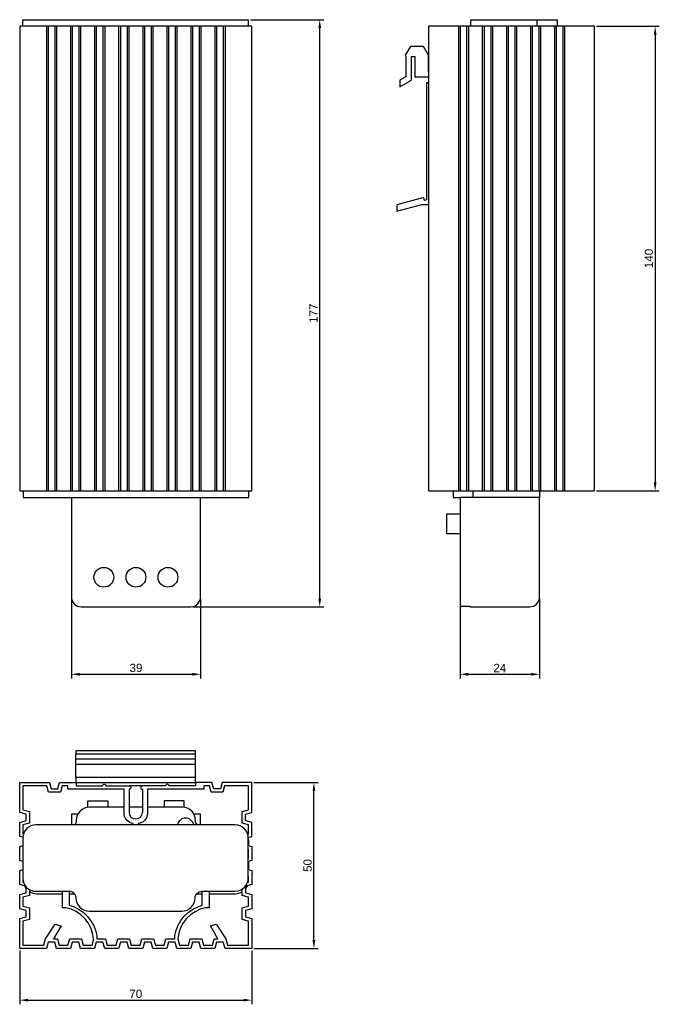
# Model space of a CAD drawing. Header units: millimetres. Extents: x 12 to 205, y 1 to 298.
import ezdxf

# ---------------------------------------------------------------- set-up
doc = ezdxf.new("R2010")
doc.units = ezdxf.units.MM
doc.layers.add('PDF_Geometry', color=7, linetype='Continuous')
doc.styles.get("Standard").update_dxf_attribs({"font": 'arial.ttf'})
doc.dimstyles.new('TDM', dxfattribs={"dimtxt": 2.5, "dimasz": 2.5, "dimexe": 1.25, "dimexo": 0.625, "dimtad": 1, "dimdec": 1, "dimtxsty": 'Standard', "dimcen": 2.5, "dimadec": 0, "dimazin": 0, "dimtfac": 1, "dimtdec": 1, "dimtmove": 0, "dimatfit": 3, "dimfxl": 1, "dimarcsym": 0})

# ---------------------------------------------------------------- blocks, each defined once
blk = doc.blocks.new('*D1')
at = {"color": 0, "lineweight": -2, "transparency": 16777216}
for p, q in [((27.29, 123.39), (27.29, 99.4)), ((66.27, 123.39), (66.27, 99.4)), ((29.79, 100.65), (63.77, 100.65))]:
    blk.add_line(p, q, dxfattribs=at)
at = {"color": 0, "transparency": 16777216}
for points in [[(29.79, 101.06), (29.79, 100.23), (27.29, 100.65)], [(63.77, 101.06), (63.77, 100.23), (66.27, 100.65)]]:
    blk.add_solid(points, dxfattribs=at)
at = {"layer": 'Defpoints', "color": 0, "transparency": 16777216}
for p in [(27.29, 124.01), (66.27, 124.01), (66.27, 100.65)]:
    blk.add_point(p, dxfattribs=at)
at = {"color": 0, "lineweight": 0, "transparency": 16777216, "insert": (46.78, 102.55), "char_height": 2.5, "attachment_point": 5}
blk.add_mtext('39', dxfattribs=at)
blk = doc.blocks.new('*D2')
at = {"color": 0, "lineweight": -2, "transparency": 16777216}
for p, q in [((144.5, 123.36), (144.5, 99.4)), ((168.49, 123.36), (168.49, 99.4)), ((147, 100.65), (165.99, 100.65))]:
    blk.add_line(p, q, dxfattribs=at)
at = {"color": 0, "transparency": 16777216}
for points in [[(147, 101.06), (147, 100.23), (144.5, 100.65)], [(165.99, 101.06), (165.99, 100.23), (168.49, 100.65)]]:
    blk.add_solid(points, dxfattribs=at)
at = {"layer": 'Defpoints', "color": 0, "transparency": 16777216}
for p in [(144.5, 123.99), (168.49, 123.99), (168.49, 100.65)]:
    blk.add_point(p, dxfattribs=at)
at = {"color": 0, "lineweight": 0, "transparency": 16777216, "insert": (156.49, 102.53), "char_height": 2.5, "attachment_point": 5}
blk.add_mtext('24', dxfattribs=at)
blk = doc.blocks.new('*D3')
at = {"color": 0, "lineweight": -2, "transparency": 16777216}
for p, q in [((81.28, 297.93), (103.44, 297.93)), ((102.19, 123.48), (102.19, 295.43)), ((63.93, 120.98), (103.44, 120.98))]:
    blk.add_line(p, q, dxfattribs=at)
at = {"color": 0, "transparency": 16777216}
for points in [[(101.78, 295.43), (102.61, 295.43), (102.19, 297.93)], [(101.78, 123.48), (102.61, 123.48), (102.19, 120.98)]]:
    blk.add_solid(points, dxfattribs=at)
at = {"layer": 'Defpoints', "color": 0, "transparency": 16777216}
for p in [(80.66, 297.93), (102.19, 297.93), (63.3, 120.98)]:
    blk.add_point(p, dxfattribs=at)
at = {"color": 0, "lineweight": 0, "transparency": 16777216, "insert": (100.31, 209.46), "char_height": 2.5, "attachment_point": 5, "rotation": 90}
blk.add_mtext('177', dxfattribs=at)
blk = doc.blocks.new('*D4')
at = {"color": 0, "lineweight": -2, "transparency": 16777216}
for p, q in [((185.62, 295.94), (204.59, 295.94)), ((203.34, 293.44), (203.34, 158.48)), ((185.62, 155.98), (204.59, 155.98))]:
    blk.add_line(p, q, dxfattribs=at)
at = {"color": 0, "transparency": 16777216}
for points in [[(202.92, 293.44), (203.75, 293.44), (203.34, 295.94)], [(202.92, 158.48), (203.75, 158.48), (203.34, 155.98)]]:
    blk.add_solid(points, dxfattribs=at)
at = {"layer": 'Defpoints', "color": 0, "transparency": 16777216}
for p in [(185, 295.94), (185, 155.98), (203.34, 155.98)]:
    blk.add_point(p, dxfattribs=at)
at = {"color": 0, "lineweight": 0, "transparency": 16777216, "insert": (201.44, 225.96), "char_height": 2.5, "attachment_point": 5, "rotation": 90}
blk.add_mtext('140', dxfattribs=at)
blk = doc.blocks.new('*D5')
at = {"color": 0, "lineweight": -2, "transparency": 16777216}
for p, q in [((11.71, 17.39), (11.71, 1.18)), ((81.71, 17.39), (81.71, 1.18)), ((14.21, 2.43), (79.21, 2.43))]:
    blk.add_line(p, q, dxfattribs=at)
at = {"color": 0, "transparency": 16777216}
for points in [[(14.21, 2.84), (14.21, 2.01), (11.71, 2.43)], [(79.21, 2.84), (79.21, 2.01), (81.71, 2.43)]]:
    blk.add_solid(points, dxfattribs=at)
at = {"layer": 'Defpoints', "color": 0, "transparency": 16777216}
for p in [(11.71, 18.02), (81.71, 18.02), (81.71, 2.43)]:
    blk.add_point(p, dxfattribs=at)
at = {"color": 0, "lineweight": 0, "transparency": 16777216, "insert": (46.71, 4.33), "char_height": 2.5, "attachment_point": 5}
blk.add_mtext('70', dxfattribs=at)
blk = doc.blocks.new('*D6')
at = {"color": 0, "lineweight": -2, "transparency": 16777216}
for p, q in [((82.34, 68), (101.69, 68)), ((100.44, 20.52), (100.44, 65.5)), ((82.34, 18.02), (101.69, 18.02))]:
    blk.add_line(p, q, dxfattribs=at)
at = {"color": 0, "transparency": 16777216}
for points in [[(100.02, 65.5), (100.86, 65.5), (100.44, 68)], [(100.02, 20.52), (100.86, 20.52), (100.44, 18.02)]]:
    blk.add_solid(points, dxfattribs=at)
at = {"layer": 'Defpoints', "color": 0, "transparency": 16777216}
for p in [(81.71, 68), (100.44, 68), (81.71, 18.02)]:
    blk.add_point(p, dxfattribs=at)
at = {"color": 0, "lineweight": 0, "transparency": 16777216, "insert": (98.54, 43.01), "char_height": 2.5, "attachment_point": 5, "rotation": 90}
blk.add_mtext('50', dxfattribs=at)

msp = doc.modelspace()

# ---------------------------------------------------------------- linework, layer by layer
at = {"layer": 'PDF_Geometry', "lineweight": 30}
for points in [[(12.65, 295.94), (12.65, 297.93), (12.73, 297.93), (12.94, 297.93), (13.32, 297.93), (13.83, 297.93), (14.42, 297.93), (15.1, 297.93), (15.86, 297.93), (16.62, 297.93), (26.65, 297.93), (27.16, 297.93), (27.63, 297.93), (28.05, 297.93), (28.39, 297.93), (28.6, 297.93), (28.64, 297.93), (28.73, 297.93), (28.94, 297.93), (29.32, 297.93), (29.83, 297.93), (30.42, 297.93), (31.1, 297.93), (31.86, 297.93), (32.66, 297.93), (60.64, 297.93), (61.44, 297.93), (62.2, 297.93), (62.88, 297.93), (63.47, 297.93), (63.98, 297.93), (64.36, 297.93), (64.57, 297.93), (64.66, 297.93), (64.74, 297.93), (64.91, 297.93), (65.25, 297.93), (65.67, 297.93), (66.14, 297.93), (66.65, 297.93), (76.68, 297.93), (77.44, 297.93), (78.2, 297.93), (78.88, 297.93), (79.47, 297.93), (79.98, 297.93), (80.36, 297.93), (80.57, 297.93), (80.66, 297.93), (80.66, 295.94)], [(147.75, 295.94), (147.75, 297.93), (147.84, 297.93), (148.09, 297.93), (148.43, 297.93), (148.94, 297.93), (149.53, 297.93), (150.25, 297.93), (150.97, 297.93), (151.77, 297.93), (163.75, 297.93), (164.56, 297.93), (165.32, 297.93), (165.99, 297.93), (166.59, 297.93), (167.09, 297.93), (167.48, 297.93), (167.69, 297.93), (167.77, 297.93)], [(167.77, 295.94), (167.77, 297.93), (167.86, 297.93), (168.03, 297.93), (168.36, 297.93), (168.79, 297.93), (169.25, 297.93), (169.76, 297.93), (170.57, 297.93), (171.28, 297.93), (172, 297.93), (172.6, 297.93), (173.1, 297.93), (173.49, 297.93), (173.7, 297.93), (173.78, 297.93), (173.78, 295.94)], [(73.63, 295.94), (73.63, 155.98), (81.71, 155.98), (81.71, 295.94), (73.63, 295.94), (73.12, 295.94), (71.09, 295.94), (70.58, 295.94), (66.35, 295.94), (65.84, 295.94), (63.85, 295.94), (63.35, 295.94), (59.11, 295.94), (58.61, 295.94), (56.62, 295.94), (56.07, 295.94), (51.88, 295.94), (51.33, 295.94), (49.34, 295.94), (48.83, 295.94), (44.6, 295.94), (44.09, 295.94), (42.1, 295.94), (41.55, 295.94), (37.36, 295.94), (36.81, 295.94), (34.82, 295.94), (34.31, 295.94), (30.08, 295.94), (29.57, 295.94), (27.58, 295.94), (27.08, 295.94), (22.84, 295.94), (22.34, 295.94), (20.31, 295.94), (19.8, 295.94), (11.71, 295.94), (11.71, 155.98), (19.8, 155.98)], [(19.8, 295.94), (19.8, 155.98), (20.31, 155.98)], [(20.31, 295.94), (20.31, 155.98), (22.34, 155.98)], [(22.34, 295.94), (22.34, 155.98), (22.84, 155.98)], [(22.84, 295.94), (22.84, 155.98), (27.08, 155.98)], [(27.08, 295.94), (27.08, 155.98), (27.58, 155.98)], [(27.58, 295.94), (27.58, 155.98), (29.57, 155.98)], [(29.57, 295.94), (29.57, 155.98), (30.08, 155.98)], [(30.08, 295.94), (30.08, 155.98), (34.31, 155.98)], [(34.31, 295.94), (34.31, 155.98), (34.82, 155.98)], [(34.82, 295.94), (34.82, 155.98), (36.81, 155.98)], [(36.81, 295.94), (36.81, 155.98), (37.36, 155.98)], [(37.36, 295.94), (37.36, 155.98), (41.55, 155.98)], [(41.55, 295.94), (41.55, 155.98), (42.1, 155.98)], [(42.1, 295.94), (42.1, 155.98), (44.09, 155.98)], [(44.09, 295.94), (44.09, 155.98), (44.6, 155.98)], [(44.6, 295.94), (44.6, 155.98), (48.83, 155.98)], [(48.83, 295.94), (48.83, 155.98), (49.34, 155.98)], [(49.34, 295.94), (49.34, 155.98), (51.33, 155.98)], [(51.33, 295.94), (51.33, 155.98), (51.88, 155.98)], [(51.88, 295.94), (51.88, 155.98), (56.07, 155.98)], [(56.07, 295.94), (56.07, 155.98), (56.62, 155.98)], [(56.62, 295.94), (56.62, 155.98), (58.61, 155.98)], [(58.61, 295.94), (58.61, 155.98), (59.11, 155.98)], [(59.11, 295.94), (59.11, 155.98), (63.35, 155.98)], [(63.35, 295.94), (63.35, 155.98), (63.85, 155.98)], [(63.85, 295.94), (63.85, 155.98), (65.84, 155.98)], [(65.84, 295.94), (65.84, 155.98), (66.35, 155.98)], [(66.35, 295.94), (66.35, 155.98), (70.58, 155.98)], [(70.58, 295.94), (70.58, 155.98), (71.09, 155.98)], [(71.09, 295.94), (71.09, 155.98), (73.12, 155.98)], [(73.12, 295.94), (73.12, 155.98), (73.63, 155.98)], [(151.77, 295.94), (151.48, 295.94), (151.22, 295.94), (147.03, 295.94), (146.48, 295.94), (144.5, 295.94), (143.99, 295.94), (135.01, 295.94), (135.01, 155.98), (143.99, 155.98)], [(143.99, 295.94), (143.99, 155.98), (144.5, 155.98)], [(144.5, 295.94), (144.5, 155.98), (146.48, 155.98)], [(146.48, 295.94), (146.48, 155.98), (147.03, 155.98)], [(147.03, 295.94), (147.03, 155.98), (151.22, 155.98)], [(151.22, 295.94), (151.22, 155.98), (151.56, 155.98), (152.49, 155.98), (153.98, 155.98), (154.27, 155.98)], [(176.02, 295.94), (176.02, 155.98), (185, 155.98), (185, 295.94), (176.02, 295.94), (175.52, 295.94), (173.53, 295.94), (173.02, 295.94), (168.79, 295.94), (168.28, 295.94), (166.42, 295.94), (166.21, 295.94), (165.74, 295.94), (161.51, 295.94), (161.25, 295.94), (158.76, 295.94), (158.5, 295.94), (154.27, 295.94), (154.02, 295.94), (151.77, 295.94), (151.77, 155.98)], [(153.76, 295.94), (153.76, 155.98)], [(154.27, 295.94), (154.27, 155.98), (158.5, 155.98)], [(158.5, 295.94), (158.5, 155.98), (158.76, 155.98), (161.25, 155.98), (161.51, 155.98)], [(159.01, 295.94), (159.01, 155.98)], [(161, 295.94), (161, 155.98)], [(161.51, 295.94), (161.51, 155.98), (165.74, 155.98)], [(165.74, 295.94), (165.74, 155.98), (166.12, 155.98), (166.97, 155.98), (168.28, 155.98)], [(166.25, 295.94), (166.25, 155.98)], [(168.28, 295.94), (168.28, 155.98), (168.79, 155.98)], [(168.79, 295.94), (168.79, 155.98), (173.02, 155.98)], [(173.02, 295.94), (173.02, 155.98), (173.53, 155.98)], [(173.53, 295.94), (173.53, 155.98), (175.52, 155.98)], [(175.52, 295.94), (175.52, 155.98), (176.02, 155.98)], [(135.01, 282.23), (135.01, 287.22), (133.49, 289.81), (129.51, 289.81), (127.99, 287.22), (128.12, 286.72), (128.12, 280.75), (126.38, 279.73), (126.38, 277.74), (129.85, 279.73), (129.85, 286.8), (130.87, 286.8), (130.87, 280.71), (134.97, 280.71), (134.97, 278.89), (134.42, 278.89), (134.42, 243.59), (133.83, 243.42), (133.62, 244.31), (125.45, 242.11), (125.45, 240.2), (132.94, 242.24), (135.01, 242.24)], [(12.77, 155.98), (12.77, 153.95), (12.86, 153.95), (13.07, 153.95), (13.45, 153.95), (13.96, 153.95), (14.55, 153.95), (15.23, 153.95), (15.99, 153.95), (16.79, 153.95), (76.81, 153.95), (77.57, 153.95), (78.33, 153.95), (79.01, 153.95), (79.6, 153.95), (80.11, 153.95), (80.49, 153.95), (80.7, 153.95), (80.78, 153.95), (80.78, 155.98)], [(142.46, 155.98), (142.46, 153.95), (142.55, 153.95), (142.8, 153.95), (143.23, 153.95), (143.82, 153.95), (144.5, 153.95)], [(148.47, 153.95), (148.47, 155.98)], [(30.29, 153.95), (63.3, 153.95)], [(144.5, 142.95), (140.47, 142.95), (140.47, 143.03), (140.47, 143.25), (140.47, 143.63), (140.47, 144.09), (140.47, 144.68), (140.47, 145.32), (140.47, 145.95), (140.47, 146.63), (140.47, 147.27), (140.47, 147.82), (140.47, 148.32), (140.47, 148.66), (140.47, 148.87), (140.47, 148.96), (144.5, 148.96)], [(64.7, 73.5), (64.7, 75.02), (28.69, 75.02), (28.69, 76.63)], [(64.7, 69.52), (64.7, 73.5), (28.69, 73.5), (28.69, 75.02)], [(64.7, 75.02), (64.7, 76.63)], [(28.69, 69.52), (28.69, 68), (64.7, 68), (64.7, 69.52), (28.69, 69.52), (28.69, 73.5)], [(12.65, 51.54), (11.71, 51.79), (11.71, 55.98), (13.62, 56.53), (13.62, 58.52), (11.71, 59.03), (11.71, 68), (20.69, 68), (21.19, 66.09), (23.18, 66.09), (23.73, 68), (28.73, 68), (28.73, 67.02), (36.73, 67.02), (36.73, 67.15), (36.77, 67.24), (36.85, 67.36), (36.98, 67.45), (37.11, 67.49), (37.23, 67.49), (37.36, 67.49), (37.49, 67.45), (37.57, 67.36), (37.66, 67.24), (37.7, 67.15), (37.7, 67.02), (44.73, 67.02), (44.85, 66.98), (44.98, 66.94), (45.06, 66.86), (45.15, 66.77), (45.19, 66.64), (45.23, 66.52), (45.19, 66.39), (45.15, 66.26), (45.06, 66.14), (44.98, 66.05), (44.85, 66.01), (44.73, 66.01), (44.73, 58.98)], [(28.69, 68), (28.69, 68)], [(48.7, 67.02), (44.73, 67.02)], [(32.28, 60.51), (32.28, 62.54), (32.37, 62.54), (32.58, 62.54), (32.92, 62.54), (33.43, 62.54), (33.98, 62.54), (34.61, 62.54), (35.29, 62.54), (35.96, 62.54), (36.6, 62.54), (37.15, 62.54), (37.62, 62.54), (38, 62.54), (38.21, 62.54), (38.29, 62.54), (38.29, 60.55)], [(61.27, 60.51), (61.27, 62.54), (61.23, 62.54), (60.98, 62.54), (60.64, 62.54), (60.17, 62.54), (59.58, 62.54), (58.95, 62.54), (58.27, 62.54), (57.63, 62.54), (57, 62.54), (56.41, 62.54), (55.94, 62.54), (55.6, 62.54), (55.35, 62.54), (55.26, 62.54), (55.26, 60.55)], [(48.7, 60.55), (44.73, 60.55)], [(29.28, 58.48), (29.28, 58.52), (27.29, 58.52), (27.29, 55.26)], [(29.28, 58.52), (29.32, 58.52)], [(64.24, 58.52), (64.28, 58.52)], [(66.27, 55.26), (66.27, 58.52), (64.28, 58.52), (64.28, 58.48)], [(12.65, 44.26), (11.71, 44.51), (11.71, 48.74), (12.65, 49)], [(80.66, 49.04), (81.71, 48.74), (81.71, 44.51), (80.66, 44.26)], [(80.66, 45.27), (80.74, 45.27), (80.74, 47.98), (80.66, 47.98)], [(13.49, 36.81), (11.71, 37.27), (11.71, 41.5), (12.65, 41.76)], [(80.66, 41.76), (81.71, 41.5), (81.71, 37.27), (79.81, 36.76), (79.81, 34.73), (81.71, 34.23), (81.71, 29.99), (79.81, 29.49), (79.81, 27.5), (81.71, 26.99), (81.71, 18.02), (73.63, 18.02), (73.12, 19.92), (71.09, 19.92), (70.58, 18.02), (66.35, 18.02), (65.84, 19.92), (63.85, 19.92), (63.35, 18.02), (59.11, 18.02), (58.61, 19.92), (56.62, 19.92), (56.07, 18.02), (51.88, 18.02), (51.33, 19.92), (49.34, 19.92), (48.83, 18.02), (44.6, 18.02), (44.09, 19.92), (42.1, 19.92), (41.55, 18.02), (37.36, 18.02), (36.81, 19.92), (34.82, 19.92), (34.31, 18.02), (30.08, 18.02), (29.57, 19.92), (27.58, 19.92), (27.08, 18.02), (22.84, 18.02), (22.34, 19.92), (20.31, 19.92), (19.8, 18.02), (11.71, 18.02), (11.71, 26.99), (13.62, 27.5), (13.62, 29.49), (11.71, 29.99), (11.71, 34.23), (13.62, 34.73), (13.62, 36.6)], [(80.78, 41.72), (80.78, 44.26)], [(80.44, 37.95), (80.74, 38.03), (80.74, 39.81), (80.66, 39.81)], [(12.69, 38.54), (12.69, 38.03), (12.86, 37.99)], [(14.63, 35.79), (14.63, 33.97), (12.69, 33.46), (12.69, 30.8), (14.63, 30.25), (14.63, 26.73), (12.69, 26.23), (12.69, 18.99), (19.04, 18.99), (19.54, 20.94), (22.42, 25.3), (24.2, 24.83), (21.96, 20.94), (23.1, 20.94), (23.61, 18.99), (26.27, 18.99), (26.82, 20.94), (30.34, 20.94), (30.84, 18.99), (33.55, 18.99), (34.06, 20.94)], [(25.64, 30.25), (24.62, 30.25), (24.62, 35.24)], [(26.65, 34.52), (28.18, 34.52)], [(65.12, 34.52), (66.77, 34.52)], [(68.81, 35.24), (68.81, 30.25), (67.79, 30.25)]]:
    msp.add_lwpolyline(points, dxfattribs=at)
for points in [[(168.49, 155.98), (168.49, 153.95), (168.41, 153.95), (168.15, 153.95), (167.81, 153.95), (167.31, 153.95), (166.71, 153.95), (165.99, 153.95), (165.27, 153.95), (164.47, 153.95), (152.49, 153.95), (151.69, 153.95), (150.93, 153.95), (150.25, 153.95), (149.66, 153.95), (149.15, 153.95), (148.77, 153.95), (148.56, 153.95), (148.47, 153.95), (148.43, 153.95), (144.5, 153.95), (144.5, 123.99), (144.5, 123.23), (144.5, 122.55), (144.5, 121.96), (144.5, 121.45), (144.5, 121.15), (147.46, 121.15), (147.46, 121.03), (147.46, 120.98), (165.49, 120.98, 0.414214), (168.49, 123.99), (168.49, 153.95)], [(27.29, 153.95), (27.29, 124.01, 0.414214), (30.29, 120.98), (63.3, 120.98, 0.414214), (66.27, 123.99), (66.27, 153.95)], [(45.95, 55.26), (45.93, 55.68, -0.326823), (43.2, 58.39), (43.2, 66.01), (26.23, 66.01), (26.23, 67.02), (24.5, 67.02), (23.99, 65.08), (20.43, 65.08), (19.92, 67.02), (12.69, 67.02), (12.69, 59.79), (14.63, 59.28), (14.63, 55.72), (12.69, 55.22), (12.69, 52.55), (12.86, 52.51)], [(80.49, 52.47), (80.74, 52.55), (80.74, 55.22), (78.79, 55.72), (78.79, 59.28), (80.74, 59.79), (80.74, 67.02), (73.5, 67.02), (73, 65.08), (69.48, 65.08), (68.93, 67.02), (67.2, 67.02), (67.2, 66.01), (50.23, 66.01), (50.21, 58.39, -0.347565), (47.48, 55.64), (47.48, 55.26)], [(80.78, 49), (80.78, 50.52, 0.060522), (80.66, 51.49), (81.71, 51.79), (81.71, 55.98), (79.81, 56.53), (79.81, 58.52), (81.71, 59.03), (81.71, 68), (72.74, 68), (72.23, 66.09), (70.25, 66.09), (69.7, 68), (64.7, 68), (64.7, 67.02), (56.7, 67.02), (56.7, 67.15), (56.66, 67.24), (56.58, 67.36), (56.45, 67.45), (56.32, 67.49), (56.19, 67.49), (56.07, 67.49), (55.94, 67.45), (55.86, 67.36), (55.77, 67.24), (55.73, 67.15), (55.73, 67.02), (48.7, 67.02), (48.58, 66.98), (48.45, 66.94), (48.36, 66.86), (48.28, 66.77), (48.24, 66.64), (48.2, 66.52), (48.24, 66.39), (48.28, 66.26), (48.36, 66.14), (48.45, 66.05), (48.58, 66.01), (48.7, 66.01), (48.7, 58.98)], [(43.2, 60.55), (32.79, 60.55, 0.414214), (28.77, 56.55, -0.177445), (28.29, 55.25)], [(65.22, 55.25, -0.177445), (64.74, 56.55, 0.414214), (60.77, 60.55), (50.23, 60.55)], [(76.66, 35.28, 0.414214), (80.66, 39.26), (80.66, 51.24, 0.414214), (76.68, 55.26), (16.62, 55.26, 0.414214), (12.65, 51.24), (12.65, 39.26, 0.414214), (16.62, 35.24), (26.65, 35.24), (26.65, 31.05)], [(67.76, 30.29, 0.32993), (59.37, 20.94), (59.88, 18.99), (62.58, 18.99), (63.09, 20.94), (66.61, 20.94), (67.16, 18.99), (69.82, 18.99), (70.33, 20.94), (71.47, 20.94), (69.23, 24.83), (71.01, 25.3), (73.88, 20.94), (74.39, 18.99), (80.74, 18.99), (80.74, 26.23), (78.79, 26.73), (78.79, 30.25), (80.74, 30.8), (80.74, 33.46), (78.79, 33.97), (78.79, 35.88)], [(14.64, 35.18, 0.141704), (16.79, 34.52), (24.62, 34.52)], [(26.6, 31.1, -0.289995), (34.95, 21.95), (34.95, 20.94), (37.62, 20.94), (38.12, 18.99), (40.79, 18.99), (41.34, 20.94), (44.85, 20.94), (45.36, 18.99), (48.07, 18.99), (48.58, 20.94), (52.09, 20.94), (52.64, 18.99), (55.31, 18.99), (55.81, 20.94), (58.48, 20.94), (58.48, 21.95, -0.288774), (66.77, 31.05), (66.77, 35.24)], [(26.63, 35.28, -0.414214), (28.64, 33.27, 0.414214), (32.66, 29.23), (60.64, 29.23, 0.414214), (64.62, 33.27, -0.414214), (66.65, 35.24), (76.68, 35.24)], [(68.81, 34.52), (76.81, 34.52, 0.131742), (78.78, 35.1)]]:
    msp.add_lwpolyline(points, format="xyb", dxfattribs=at)
msp.add_lwpolyline([(28.69, 76.63), (64.7, 76.63), (64.7, 77.56), (28.69, 77.56)], close=True, dxfattribs=at)
for centre in [(37.09, 129.89), (46.78, 129.89), (56.43, 129.89)]:
    msp.add_circle(centre, 2.98, dxfattribs=at)
for centre, radius, start, end in [((46.69, 59.05), 2.01, 180.1373, 359.8627), ((61.76, 54.77), 2.52, 11.0576, 168.9421), ((61.76, 54.77), 0.487, 73.515, 106.485), ((16.77, 38.56), 4, 185.0811, 187.5862), ((16.77, 38.56), 4, 204.3457, 218.3917), ((76.78, 38.56), 4, 318.6145, 336.2915), ((23.54, 19.98), 10.52, 5.4053, 78.75)]:
    msp.add_arc(centre, radius, start, end, dxfattribs=at)

# ---------------------------------------------------------------- dimensions: what is measured, and where the dimension line sits
at = {"lineweight": 0}
dim = msp.add_linear_dim(base=(102.19, 297.93), p1=(63.3, 120.98), p2=(80.66, 297.93), angle=90, text='177', dimstyle='TDM', dxfattribs=at)
dim.commit()
dim.dimension.update_dxf_attribs({"geometry": '*D3', "text_midpoint": (100.31, 209.46)})
for base, p1, p2, picture, middle in [((203.34, 155.98), (185, 295.94), (185, 155.98), '*D4', (201.44, 225.96)), ((100.44, 68), (81.71, 18.02), (81.71, 68), '*D6', (98.54, 43.01))]:
    dim = msp.add_linear_dim(base=base, p1=p1, p2=p2, angle=90, dimstyle='TDM', dxfattribs=at)
    dim.commit()
    dim.dimension.update_dxf_attribs({"geometry": picture, "text_midpoint": middle})
for base, p1, p2, picture, middle in [((66.27, 100.65), (27.29, 124.01), (66.27, 124.01), '*D1', (46.78, 102.55)), ((168.49, 100.65), (144.5, 123.99), (168.49, 123.99), '*D2', (156.49, 102.53)), ((81.71, 2.43), (11.71, 18.02), (81.71, 18.02), '*D5', (46.71, 4.33))]:
    dim = msp.add_linear_dim(base=base, p1=p1, p2=p2, dimstyle='TDM', dxfattribs=at)
    dim.commit()
    dim.dimension.update_dxf_attribs({"geometry": picture, "text_midpoint": middle})

doc.saveas('drawing.dxf')
